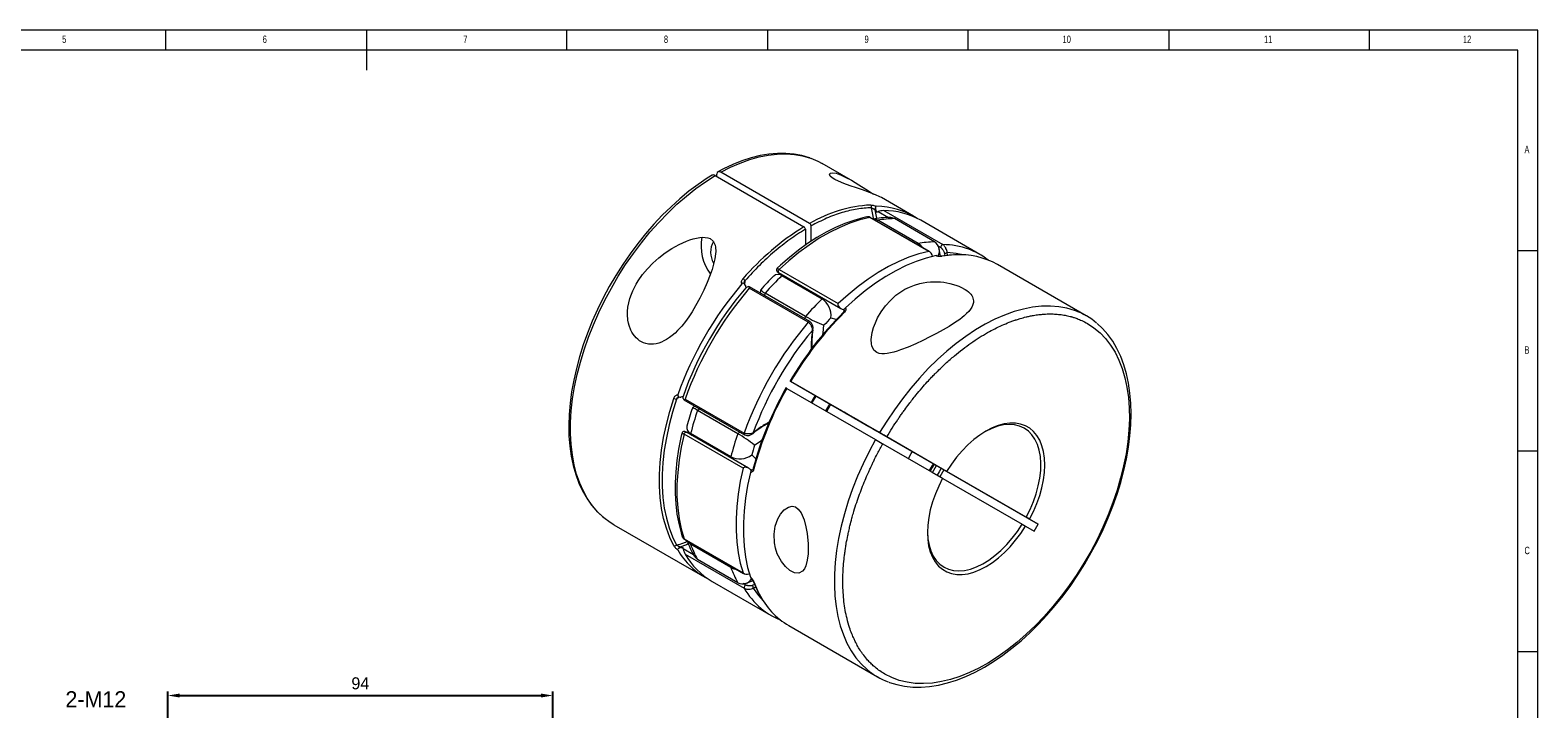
# Model space of a CAD drawing. Header units: millimetres. Extents: x 5 to 589, y 5 to 415.
# Tile 4 of 4: x 213 to 589, y 246 to 415. Entities that reach past the tile are written whole.
import ezdxf

# ---------------------------------------------------------------- set-up
doc = ezdxf.new("R2010")
doc.units = ezdxf.units.MM
doc.header["$LTSCALE"] = 3
doc.header["$PDSIZE"] = -1
doc.styles.add('SLDTEXTSTYLE0', font='TXT', dxfattribs={"width": 0.75})
doc.dimstyles.new('ISO-25', dxfattribs={"dimtxt": 2.5, "dimasz": 2.5, "dimexe": 1.25, "dimexo": 0.625, "dimtad": 1, "dimtxsty": 'Standard', "dimcen": 2.5, "dimadec": 0, "dimazin": 0, "dimtfac": 1, "dimtmove": 0, "dimatfit": 3, "dimfxl": 0, "dimarcsym": 0})

# ---------------------------------------------------------------- blocks, each defined once
blk = doc.blocks.new('*D8')
at = {"color": 1, "lineweight": -2}
for p, q in [((247.5, 228.87), (247.5, 250.04)), ((250.5, 249.04), (340.5, 249.04)), ((343.5, 228.88), (343.5, 250.04))]:
    blk.add_line(p, q, dxfattribs=at)
at = {"color": 1}
for points in [[(250.5, 249.54), (250.5, 248.54), (247.5, 249.04)], [(340.5, 249.54), (340.5, 248.54), (343.5, 249.04)]]:
    blk.add_solid(points, dxfattribs=at)
at = {"layer": 'Defpoints', "color": 0}
for p in [(343.5, 249.04), (247.5, 227.87), (343.5, 227.88)]:
    blk.add_point(p, dxfattribs=at)
at = {"color": 0, "insert": (295.5, 252.06), "char_height": 3, "attachment_point": 5}
blk.add_mtext('94', dxfattribs=at)

msp = doc.modelspace()

# ---------------------------------------------------------------- linework, layer by layer
at = {"color": 7, "linetype": 'Continuous', "lineweight": 0}
for p, q in [((589, 415), (5, 415)), ((247, 410), (247, 415)), ((297, 415), (297, 405)), ((347, 410), (347, 415)), ((397, 415), (397, 410)), ((447, 410), (447, 415)), ((497, 415), (497, 410)), ((547, 410), (547, 415)), ((589, 5), (589, 415)), ((584, 410), (10, 410)), ((584, 60.25), (584, 410)), ((584, 360), (589, 360)), ((589, 310), (584, 310)), ((584, 260), (589, 260))]:
    msp.add_line(p, q, dxfattribs=at)
at = {"color": 7, "linetype": 'Continuous', "lineweight": 15}
for p, q in [((417.7134, 377.6473), (410.6542, 381.7225)), ((383.9493, 378.732), (406.0817, 365.9552)), ((384.3028, 378.9357), (384.3028, 378.5279)), ((407.4959, 366.7716), (385.3635, 379.5484)), ((433.3497, 368.6207), (425.3803, 373.2213)), ((421.7889, 368.4045), (421.7323, 368.4012)), ((437.1705, 359.8115), (422.4567, 368.3056)), ((437.3695, 359.7601), (422.5981, 368.2874)), ((423.7575, 370.2208), (424.0037, 370.0786)), ((424.5786, 369.7468), (427.1316, 368.273)), ((425.9536, 369.9947), (440.6674, 361.5006)), ((406.4352, 365.3428), (406.4352, 361.3469)), ((407.8495, 362.3052), (407.8495, 366.1592)), ((424.2632, 367.3262), (424.462, 367.5713)), ((434.5029, 361.7748), (424.462, 367.5713)), ((438.6472, 362.185), (428.6063, 367.9815)), ((449.8987, 359.0671), (435.1849, 367.5612)), ((434.3041, 361.5297), (434.5029, 361.7748)), ((439.5835, 361.0846), (440.1624, 360.7504)), ((441.0555, 359.4351), (441.1568, 358.7824)), ((441.8564, 358.8672), (441.7568, 359.5056)), ((399.7476, 354.5187), (415.2279, 345.5821)), ((399.8891, 355.2776), (414.6029, 346.7835)), ((400.5707, 353.7792), (410.6117, 347.9827)), ((400.5707, 353.7792), (401.1208, 353.7259)), ((476.4152, 343.7595), (454.2827, 356.5363)), ((392.0554, 350.9715), (391.5814, 350.7667)), ((407.1342, 342.1423), (392.4204, 350.6364)), ((407.5454, 342.305), (392.4628, 351.012)), ((396.3019, 348.7957), (396.4264, 349.4044)), ((406.4673, 343.6079), (396.4264, 349.4044)), ((410.6117, 347.9827), (411.1617, 347.9294)), ((406.3428, 342.9992), (406.4673, 343.6079)), ((415.3966, 345.5006), (416.0086, 345.2591)), ((415.9527, 345.1637), (416.1525, 345.0483)), ((416.0751, 345.1381), (416.0837, 345.1208)), ((402.6861, 327.439), (402.6233, 327.4753)), ((402.6861, 327.439), (418.0934, 318.5417)), ((424.9221, 314.6026), (402.7897, 327.3793)), ((374.8363, 323.5355), (374.8157, 323.5495)), ((374.8363, 323.5355), (374.8557, 323.5243)), ((401.7897, 325.6473), (423.9221, 312.8705)), ((376.1631, 322.7695), (391.2412, 314.0652)), ((376.4627, 322.9968), (391.1765, 314.5027)), ((378.8379, 321.2254), (378.2656, 320.7277)), ((379.5328, 320.1437), (379.9977, 320.5559)), ((389.5737, 314.3472), (379.5328, 320.1437)), ((418.0934, 318.5417), (418.9388, 318.0536)), ((418.9388, 318.0536), (441.4955, 305.0319)), ((390.8913, 305.7139), (376.1775, 314.208)), ((392.2442, 305.7734), (376.764, 314.71)), ((387.857, 308.5705), (377.8161, 314.367)), ((378.1372, 313.9172), (377.8161, 314.367)), ((389.5737, 314.3472), (390.0386, 314.7594)), ((441.64, 304.9486), (426.7329, 313.5571)), ((388.1781, 308.1207), (387.857, 308.5705)), ((425.7329, 311.825), (440.64, 303.2165)), ((393.1688, 305.2396), (392.9691, 305.355)), ((393.0728, 305.263), (393.0529, 305.2618)), ((437.9138, 304.7865), (460.4705, 291.7648)), ((438.0809, 304.6944), (439.0725, 306.4268)), ((438.9138, 306.5186), (438.7692, 306.602)), ((438.7692, 306.602), (440.9313, 305.3534)), ((461.4705, 293.4969), (438.9138, 306.5186)), ((440.9313, 305.3534), (439.9332, 303.6247)), ((440.9313, 305.3534), (464.4779, 291.7602)), ((441.4955, 305.0319), (441.64, 304.9486)), ((462.3159, 293.0088), (461.4705, 293.4969)), ((358.6585, 291.6534), (381.3539, 278.5516)), ((460.4705, 291.7648), (461.3159, 291.2767)), ((461.3159, 291.2767), (463.4779, 290.0282)), ((464.4779, 291.7602), (462.3159, 293.0088)), ((463.4779, 290.0282), (464.4779, 291.7602)), ((375.415, 285.9204), (375.1687, 286.0626)), ((375.7325, 288.7272), (375.7582, 288.676)), ((376.1775, 288.1478), (390.8913, 279.6537)), ((376.264, 288.0343), (391.0354, 279.507)), ((377.8161, 286.7783), (377.929, 287.0731)), ((387.857, 280.9818), (377.8161, 286.7783)), ((378.5404, 284.1161), (375.9898, 285.5886)), ((376.4627, 284.2739), (391.1765, 275.7798)), ((389.5737, 277.1871), (379.5328, 282.9836)), ((387.857, 280.9818), (387.9699, 281.2766)), ((383.1891, 277.4921), (397.9029, 268.9981)), ((391.5736, 276.5922), (390.9633, 276.9445)), ((393.7648, 276.7107), (393.1592, 276.4764)), ((402.287, 266.4672), (424.4194, 253.6904))]:
    msp.add_line(p, q, dxfattribs=at)
at = {"color": 7, "linetype": 'Continuous', "lineweight": 15, "flags": 128}
for points in [[(407.579, 383.1315), (407.4481, 383.1845), (405.5747, 383.7282), (403.6215, 384.0901), (401.5946, 384.2687), (399.5009, 384.2626), (397.3479, 384.071), (395.1443, 383.6939), (392.8991, 383.1324), (390.6219, 382.3884), (388.3222, 381.4653), (386.0095, 380.3671), (384.612, 379.6802)], [(385.3635, 379.5484), (387.7768, 380.7962), (390.1766, 381.8536), (392.5525, 382.7158), (394.8944, 383.3792), (397.192, 383.841), (399.4355, 384.099), (401.6152, 384.1523), (403.7216, 384.0006), (405.7457, 383.6445), (407.6786, 383.0856), (407.7474, 383.0613)], [(385.3635, 379.5484), (385.0124, 379.682), (384.701, 379.6625), (384.4642, 379.492), (384.3287, 379.1898), (384.3028, 378.9357)], [(407.7474, 383.0613), (409.5121, 382.3263), (410.6542, 381.7225)], [(383.1984, 378.8057), (381.979, 378.0513), (379.6783, 376.4999), (377.3987, 374.7947), (375.1485, 372.9427), (372.9364, 370.9514), (370.7703, 368.8286), (368.6584, 366.5827), (366.6085, 364.2223), (364.6283, 361.7567), (362.7251, 359.1952), (360.9061, 356.5477), (359.1782, 353.8244), (357.5477, 351.0355), (356.021, 348.1918), (354.6039, 345.304), (353.3019, 342.383), (352.1199, 339.4401), (351.0625, 336.4862), (350.1341, 333.5324), (349.3383, 330.5899), (348.6785, 327.6698), (348.1574, 324.7829), (347.7775, 321.9402), (347.5408, 319.1523), (347.4488, 316.4297), (347.5024, 313.7828), (347.7022, 311.2218), (348.0484, 308.757), (348.5401, 306.3986), (349.1762, 304.1564), (349.9545, 302.0402), (350.8719, 300.0596), (351.9241, 298.2237), (353.1059, 296.5406), (354.4111, 295.0177), (355.833, 293.6607), (356.0672, 293.4792)], [(356.1996, 293.371), (356.1439, 293.4177), (354.6804, 294.7935), (353.3464, 296.3502), (352.1476, 298.0812), (351.0893, 299.9789), (350.1759, 302.0352), (349.4115, 304.2412), (348.7993, 306.5874), (348.342, 309.0635), (348.0416, 311.659), (347.8993, 314.3626), (347.9158, 317.1626), (348.0909, 320.0469), (348.424, 323.0032), (348.9137, 326.0185), (349.5577, 329.0799), (350.3533, 332.1742), (351.297, 335.288), (352.3849, 338.4078), (353.6122, 341.5202), (354.9735, 344.6118), (356.4631, 347.6691), (358.0744, 350.6789), (359.8006, 353.6284), (361.6341, 356.5046), (363.5671, 359.2953), (365.5911, 361.9883), (367.6975, 364.5721), (369.8772, 367.0354), (372.1207, 369.3676), (374.4183, 371.5586), (376.7602, 373.5991), (379.1361, 375.4801), (381.536, 377.1935), (383.9493, 378.732)], [(423.8665, 373.9424), (422.3997, 374.5232), (420.649, 375.1511), (419.1959, 375.6429), (417.6275, 376.1709), (415.9794, 376.754), (414.6497, 377.2897), (413.7673, 377.7196), (413.0883, 378.1445), (412.6243, 378.5752), (412.457, 379.051), (412.6616, 379.3014), (413.0871, 379.4043), (414.0686, 379.2901), (415.3813, 378.8408), (416.5521, 378.2853), (417.8983, 377.5397), (418.8141, 376.9896), (419.7913, 376.3806), (421.4688, 375.3151), (422.8718, 374.4399), (423.4113, 374.1227)], [(425.3788, 373.2187), (424.9921, 373.4282), (423.8665, 373.9424)], [(421.7312, 368.3971), (420.7732, 368.1851), (418.5121, 367.5502), (416.2248, 366.7344), (413.9188, 365.7411), (411.6036, 364.5744), (409.2884, 363.2395), (406.9825, 361.7423), (404.6946, 360.0891), (402.4334, 358.2867), (400.2073, 356.3423), (399.4022, 355.5909)], [(422.4567, 368.3056), (420.0058, 367.6962), (417.5126, 366.8644), (414.9889, 365.8141), (412.4469, 364.5504), (409.8988, 363.0794), (407.3568, 361.4081), (404.8331, 359.5446), (402.3399, 357.4979), (399.8891, 355.2776)], [(422.4567, 368.3056), (422.5469, 368.3068), (422.5981, 368.2874)], [(423.4054, 368.0728), (423.2736, 369.0576), (422.9095, 370.715)], [(423.7575, 370.2208), (424.0595, 368.5505), (424.1158, 368.0638)], [(424.1009, 371.0543), (424.0168, 371.0333), (423.9468, 370.9654), (423.9034, 370.8673), (423.8737, 370.6955)], [(424.462, 367.5713), (423.7091, 367.8669), (423.3478, 367.8547)], [(428.6063, 367.9815), (427.7398, 368.2658), (427.3605, 368.2447)], [(364.7502, 352.4696), (365.8347, 354.0244), (367.0549, 355.4953), (368.4133, 356.8947), (369.8801, 358.1975), (371.4663, 359.4146), (373.1443, 360.5207), (374.9318, 361.5154), (376.8085, 362.3613), (377.6187, 362.6599), (378.443, 362.9176), (379.2883, 363.1271), (380.1455, 363.2716), (380.8195, 363.3248), (381.4892, 363.3082), (382.1187, 363.2051), (382.7067, 362.9921), (383.4792, 362.3748), (383.9674, 361.3483), (384.0621, 360.8424), (384.0978, 359.7682), (384.056, 359.2097), (383.861, 357.9508), (383.5572, 356.6587), (383.1652, 355.3257), (382.7032, 353.9712), (381.9671, 352.0751), (381.1238, 350.1494), (380.1599, 348.1755), (379.081, 346.1961), (378.1852, 344.7137), (377.3843, 343.5031), (376.527, 342.3217), (375.5946, 341.1671), (374.5938, 340.075), (373.9405, 339.4431), (373.2604, 338.8525), (372.5446, 338.3051), (371.8016, 337.817), (371.1843, 337.4741), (370.5522, 337.1826), (369.8984, 336.9454), (369.2341, 336.7732), (368.5901, 336.6748), (367.2878, 336.6965), (366.64, 336.8281), (366.1154, 337.0012), (365.1084, 337.5292), (364.6356, 337.8848), (364.2354, 338.2541), (363.5155, 339.1297), (363.2023, 339.6313), (362.9276, 340.1644), (362.4899, 341.3285), (362.3303, 341.9521), (362.2052, 342.6421), (362.0967, 344.0794), (362.1129, 344.8179), (362.2161, 345.8892), (362.4096, 346.9637), (362.6927, 348.0476), (363.0573, 349.118), (363.412, 349.9796), (363.8136, 350.8252), (364.2614, 351.6573), (364.7502, 352.4696)], [(440.1238, 358.6179), (439.7963, 360.3678), (439.6881, 360.7707)], [(437.1705, 359.8115), (434.7196, 359.2021), (432.2264, 358.3703), (429.7027, 357.32), (427.1607, 356.0563), (424.6126, 354.5853), (422.0706, 352.914), (419.5469, 351.0505), (417.0537, 349.0038), (414.6029, 346.7835)], [(439.0244, 358.756), (436.5697, 358.147), (434.0724, 357.3149), (431.5444, 356.2635), (428.9981, 354.9981), (426.4456, 353.5245), (423.8992, 351.8501), (421.3713, 349.9827), (418.8739, 347.9315), (416.4193, 345.7063)], [(438.1167, 358.6167), (438.0114, 358.95), (437.7499, 359.3942), (437.5549, 359.6163), (437.3695, 359.7601), (437.2746, 359.8028), (437.1843, 359.8137), (437.1705, 359.8115)], [(439.0244, 358.756), (439.1043, 358.763), (439.1483, 358.7434), (439.1499, 358.7148)], [(443.4549, 358.9667), (442.3085, 358.9083), (440.2623, 358.6358)], [(443.6314, 358.9462), (442.8235, 358.8947), (440.4642, 358.5959)], [(445.7486, 358.9488), (444.0385, 359.2908), (441.7568, 359.5056)], [(399.3973, 355.5915), (399.3135, 355.4903), (399.2549, 355.3639), (399.2327, 355.2198), (399.2532, 355.0683), (399.42, 354.78), (399.7206, 354.5381)], [(399.8891, 355.2776), (399.7988, 355.1747), (399.7247, 355.0537), (399.6725, 354.9245), (399.6465, 354.7975), (399.6489, 354.683), (399.6794, 354.5901), (399.7206, 354.538)], [(400.789, 353.9175), (400.4013, 353.9972), (399.6883, 354.0663)], [(399.7206, 354.538), (399.7355, 354.5264), (399.7476, 354.5187)], [(391.1367, 351.7769), (391.1393, 351.7753), (391.1306, 351.8217), (391.1376, 351.9089)], [(392.4204, 350.6364), (392.475, 350.709), (392.5113, 350.775), (392.5369, 350.8652), (392.5151, 350.9659), (392.3754, 351.0367), (392.1686, 351.0127), (392.0554, 350.9715)], [(395.2824, 350.2098), (395.2037, 349.8194), (395.1513, 349.4599)], [(443.6211, 341.9703), (442.2303, 341.0925), (440.7395, 340.22), (439.1447, 339.3429), (437.4806, 338.4763), (435.7341, 337.6137), (433.9348, 336.7757), (432.0629, 335.9676), (430.1382, 335.2278), (429.3179, 334.9514), (428.489, 334.704), (427.6437, 334.4944), (426.7906, 334.3411), (426.1215, 334.2768), (425.4574, 334.281), (424.8327, 334.3737), (424.2472, 334.5811), (423.4713, 335.2059), (422.9716, 336.2578), (422.8725, 336.7734), (422.8338, 337.8541), (422.8784, 338.4066), (423.0918, 339.6248), (423.4334, 340.8332), (423.8858, 342.0329), (424.4318, 343.2015), (425.325, 344.7503), (426.3763, 346.2162), (427.6061, 347.6025), (429.0082, 348.8674), (430.1861, 349.7261), (431.2454, 350.3656), (432.382, 350.9297), (433.6169, 351.4155), (434.9364, 351.8032), (435.792, 351.9878), (436.6764, 352.1268), (437.5985, 352.2181), (438.5448, 352.2568), (439.3212, 352.2479), (440.106, 352.202), (440.9056, 352.1168), (441.7043, 351.9922), (442.4636, 351.8355), (443.9485, 351.4104), (444.6577, 351.1429), (445.2153, 350.8967), (446.236, 350.3386), (446.6877, 350.0296), (447.0526, 349.7382), (447.6564, 349.1194), (447.8895, 348.7947), (448.0718, 348.466), (448.2888, 347.7898), (448.3225, 347.4444), (448.304, 347.072), (448.1028, 346.3191), (447.924, 345.9401), (447.5825, 345.3954), (447.1492, 344.8512), (446.6249, 344.3006), (446.0242, 343.752), (445.4819, 343.3049), (444.8993, 342.8597), (444.2767, 342.414), (443.6211, 341.9703)], [(414.6029, 346.7835), (414.5492, 346.7088), (414.5231, 346.6203), (414.528, 346.4625), (414.6189, 346.2092), (414.8924, 345.8425), (415.2279, 345.5821), (415.3966, 345.5006)], [(473.6322, 345.0539), (473.5371, 345.0881), (471.6091, 345.6575), (469.5896, 346.0242), (467.4872, 346.1865), (465.3112, 346.1439), (463.0707, 345.8964), (460.7757, 345.4452), (458.4358, 344.7921), (456.0614, 343.9401), (453.6626, 342.8928), (451.2497, 341.6547), (448.8333, 340.2312), (446.4237, 338.6284), (444.0313, 336.8532), (441.6665, 334.9134), (439.3396, 332.8172), (437.0604, 330.5738), (434.839, 328.1928), (432.6849, 325.6845), (430.6073, 323.0598), (428.6153, 320.33), (426.7175, 317.5068), (424.9221, 314.6026)], [(407.1342, 342.1423), (407.2291, 342.2348), (407.3294, 342.298), (407.427, 342.3269), (407.5139, 342.3191), (407.5467, 342.3042)], [(412.8149, 343.2432), (414.0402, 342.8974), (414.1526, 342.8532)], [(416.1055, 344.5339), (416.0388, 344.5677), (415.9791, 344.5879), (415.9288, 344.5938), (415.8898, 344.5852), (415.8722, 344.573)], [(416.0772, 345.1335), (416.1171, 345.1133), (416.1419, 345.0823), (416.1399, 344.9673), (416.0525, 344.7888), (415.879, 344.5788)], [(416.1407, 345.0558), (416.1424, 345.0547), (416.1525, 345.0483)], [(410.8154, 339.0896), (410.8441, 339.5235), (411.0656, 341.3966)], [(476.7279, 341.8469), (478.3581, 340.7753), (479.8682, 339.5132), (481.2514, 338.0662), (482.5017, 336.4407), (483.6135, 334.644), (484.5817, 332.6842), (485.4021, 330.57), (486.0709, 328.3108), (486.5853, 325.9168), (486.9428, 323.3985), (487.142, 320.7674), (487.1819, 318.035), (487.0623, 315.2137), (486.7838, 312.316), (486.3476, 309.3549), (485.7556, 306.3435), (485.0106, 303.2954), (484.1158, 300.2241), (483.0752, 297.1434), (481.8936, 294.0671), (480.576, 291.0088), (479.1286, 287.9822), (477.5576, 285.0009), (475.8701, 282.0781), (474.0737, 279.227), (472.1764, 276.4602), (470.1866, 273.7901), (468.1133, 271.2286), (465.9657, 268.7873), (463.7534, 266.4768), (461.4862, 264.3077), (459.1744, 262.2896), (456.8282, 260.4314), (454.4581, 258.7416), (452.0746, 257.2275), (449.6885, 255.8961), (447.3104, 254.7533), (444.951, 253.8041), (442.6206, 253.0527), (440.3299, 252.5027), (438.0889, 252.1563), (435.9077, 252.0152), (433.796, 252.08), (431.7634, 252.3503), (429.8187, 252.8251), (427.9708, 253.5021), (426.2279, 254.3784)], [(427.2399, 252.3731), (427.3582, 252.3231), (429.2194, 251.753), (431.1613, 251.3644), (433.1778, 251.1588), (435.2622, 251.1378), (437.407, 251.3022), (439.6038, 251.6521), (441.8435, 252.1868), (444.1166, 252.9042), (446.4136, 253.8013), (448.725, 254.8742), (451.0413, 256.1181), (453.3534, 257.5276), (455.6521, 259.0967), (457.9289, 260.8187), (460.1752, 262.6867), (462.3826, 264.6931), (464.543, 266.8302), (466.6483, 269.0894), (468.6908, 271.462), (470.6627, 273.9388), (472.5568, 276.5104), (474.3659, 279.1669), (476.0833, 281.8981), (477.7024, 284.6937), (479.2171, 287.5429), (480.6216, 290.435), (481.9104, 293.359), (483.0786, 296.3037), (484.1217, 299.2582), (485.0354, 302.2112), (485.8161, 305.1517), (486.4606, 308.0686), (486.9659, 310.9511), (487.3298, 313.7882), (487.5504, 316.5694), (487.6262, 319.284), (487.5561, 321.9217), (487.3399, 324.4724), (486.9774, 326.9258), (486.4693, 329.2717), (485.8172, 331.5003), (485.0231, 333.6017), (484.0904, 335.5665), (483.0234, 337.3857), (481.8274, 339.0511), (480.5087, 340.5557), (479.1744, 341.8004)], [(402.6103, 327.4828), (402.6074, 327.4845), (402.6403, 327.4656), (402.7182, 327.4206), (402.7897, 327.3793)], [(374.7192, 323.4712), (374.7915, 323.5211), (374.8359, 323.5366)], [(401.7897, 325.6473), (401.6867, 325.7067), (401.6236, 325.7431), (401.6099, 325.751)], [(408.8442, 323.8829), (408.3364, 323.0208), (407.8447, 322.1518)], [(408.087, 322.0119), (408.1831, 322.1935), (409.093, 323.7393)], [(373.6445, 286.3933), (372.6272, 288.4842), (371.772, 290.7433), (371.0829, 293.1597), (370.5632, 295.7219), (370.2154, 298.4179), (370.0411, 301.2349), (370.0411, 304.1594), (370.2154, 307.1776), (370.5632, 310.2752), (371.0829, 313.4375), (371.772, 316.6495), (372.6272, 319.8959), (373.6445, 323.1613)], [(374.3167, 322.9645), (373.3092, 319.7304), (372.4622, 316.5152), (371.7798, 313.3341), (371.2651, 310.2022), (370.9206, 307.1344), (370.748, 304.1452), (370.748, 301.2488), (370.9206, 298.4589), (371.2651, 295.7889), (371.7798, 293.2512), (372.4622, 290.8581), (373.3092, 288.6208), (374.3167, 286.5499)], [(375.9898, 323.1452), (376.0459, 322.9206), (376.1784, 322.7617), (376.2752, 322.7566), (376.3662, 322.8214), (376.4124, 322.8863), (376.4561, 322.9788), (376.4627, 322.9968)], [(411.5428, 320.0169), (412.0322, 320.8866), (412.542, 321.7475)], [(411.743, 319.9014), (412.6127, 321.4176), (412.7422, 321.6319)], [(416.1352, 319.6739), (415.6315, 319.9648), (415.3101, 320.1505), (415.1835, 320.2236), (415.2565, 320.1816), (415.5264, 320.0259), (415.9826, 319.7625), (416.6078, 319.4017), (417.3778, 318.9571), (418.2632, 318.446), (419.2298, 317.888), (420.2405, 317.3044), (421.2565, 316.7178), (422.2388, 316.1507), (423.1495, 315.6249), (423.9537, 315.1605), (424.6205, 314.7755), (425.1242, 314.4846), (425.4456, 314.2989), (425.5722, 314.2258), (425.4992, 314.2678), (425.2293, 314.4235), (424.7731, 314.6869), (424.1479, 315.0477), (423.3778, 315.4923), (422.4925, 316.0034), (421.5259, 316.5614), (420.5152, 317.145), (419.4992, 317.7316), (418.5169, 318.2987), (417.6062, 318.8245), (416.802, 319.2889), (416.1352, 319.6739)], [(462.3159, 293.0088), (463.2872, 294.9438), (464.1285, 296.9136), (464.8305, 298.8967), (465.3854, 300.8712), (465.7871, 302.8153), (466.0312, 304.7076), (466.115, 306.5272), (466.0376, 308.2542), (465.7998, 309.8694), (465.4043, 311.3552), (464.8554, 312.6951), (464.1591, 313.8744), (463.3232, 314.88), (462.3568, 315.701), (461.2706, 316.3283), (460.0765, 316.7549), (458.7877, 316.9762), (457.4184, 316.9898), (455.9836, 316.7954), (454.4993, 316.3952), (452.9816, 315.7937), (451.4474, 314.9974), (449.9136, 314.0151), (448.3969, 312.8577), (446.9142, 311.5379), (445.4818, 310.0702), (444.1154, 308.4708), (442.8301, 306.7573), (441.64, 304.9486)], [(461.4705, 293.4969), (462.4372, 295.4325), (463.269, 297.4031), (463.9559, 299.3854), (464.4898, 301.3561), (464.8646, 303.2919), (465.0757, 305.17), (465.1207, 306.9683), (464.999, 308.6656), (464.7121, 310.2418), (464.2634, 311.6785), (463.6581, 312.9585), (462.9034, 314.067), (462.0082, 314.9907), (460.983, 315.7189), (459.8399, 316.2429), (458.5924, 316.5565), (457.2552, 316.656), (455.8441, 316.5404), (454.3757, 316.2109), (452.8673, 315.6714), (451.3366, 314.9283), (451.226, 314.8671)], [(375.6626, 314.4728), (375.4141, 313.3982), (374.8433, 310.4985), (374.4129, 307.6388), (374.1251, 304.8301), (373.9814, 302.0831), (373.983, 299.408), (374.1308, 296.8153), (374.4249, 294.3151), (374.8649, 291.9176), (375.4499, 289.6329), (375.7353, 288.7303)], [(376.1775, 314.208), (375.48, 310.9752), (374.954, 307.7925), (374.6019, 304.6749), (374.4254, 301.6376), (374.4254, 298.6952), (374.6019, 295.8616), (374.954, 293.1506), (375.48, 290.5752), (376.1775, 288.1478)], [(376.7337, 314.7237), (376.3752, 314.8626), (376.0415, 314.8634), (375.8998, 314.8055), (375.7859, 314.7143), (375.7056, 314.6002), (375.6597, 314.4768)], [(376.1775, 314.208), (376.2216, 314.3376), (376.2892, 314.4623), (376.375, 314.5721), (376.472, 314.6581), (376.5724, 314.7133), (376.6681, 314.7334), (376.7338, 314.7236)], [(376.7338, 314.7236), (376.7513, 314.7166), (376.764, 314.71)], [(377.1227, 314.9924), (377.5368, 314.4118), (377.8092, 314.1066)], [(391.1765, 314.5027), (391.1438, 314.3742), (391.1392, 314.2557), (391.163, 314.1568), (391.2132, 314.0854), (391.2424, 314.0644)], [(393.7877, 311.4706), (395.2991, 312.5988), (395.6088, 312.8066)], [(423.9221, 312.8705), (422.3046, 309.8634), (420.8086, 306.8083), (419.4404, 303.7182), (418.2061, 300.6066), (417.1109, 297.4868), (416.1595, 294.3723), (415.3561, 291.2767), (414.7042, 288.2133), (414.2065, 285.1952), (413.8653, 282.2356), (413.6819, 279.3472), (413.6572, 276.5425), (413.7912, 273.8337), (414.0835, 271.2323), (414.5327, 268.7497), (415.1369, 266.3966), (415.8935, 264.1831), (416.7992, 262.1188), (417.8502, 260.2126), (419.0418, 258.4728), (420.3689, 256.9068), (421.8127, 255.5326)], [(423.9221, 312.8705), (424.3154, 312.6434), (424.7489, 312.3932), (425.1738, 312.1478), (425.5422, 311.9351), (425.7329, 311.825)], [(426.7329, 313.5571), (426.4248, 313.735), (426.0317, 313.9619), (425.5982, 314.2122), (425.173, 314.4577), (424.9221, 314.6026)], [(394.0955, 308.0483), (393.9752, 308.1438), (393.0631, 309.0322)], [(432.0925, 308.1525), (432.8226, 309.3994), (433.0916, 309.8834)], [(390.8913, 305.7139), (390.1938, 302.4811), (389.6678, 299.2984), (389.3157, 296.1808), (389.1392, 293.1435), (389.1392, 290.2011), (389.3157, 287.3675), (389.6678, 284.6565), (390.1938, 282.0811), (390.8913, 279.6537)], [(392.3992, 305.668), (392.2443, 305.7734), (392.0281, 305.8761), (391.7936, 305.9479), (391.547, 305.985), (391.2918, 305.9777), (391.1335, 305.9398), (390.9919, 305.8639), (390.9238, 305.7897), (390.8913, 305.7139)], [(392.7325, 304.6797), (392.0327, 301.4411), (391.5048, 298.2525), (391.1515, 295.1294), (390.9744, 292.0867), (390.9744, 289.1392), (391.1515, 286.301), (391.5048, 283.5857), (392.0327, 281.0066), (392.7325, 278.5761)], [(392.8885, 305.1959), (392.9388, 305.3167), (392.9691, 305.355), (392.9691, 305.355)], [(393.4389, 305.7113), (393.3438, 305.4562), (393.2328, 305.2911), (393.134, 305.2318), (393.0949, 305.2378), (393.0575, 305.2622)], [(393.1688, 305.2396), (393.1583, 305.2452), (393.1532, 305.2476)], [(393.4405, 305.7201), (393.4387, 305.6987), (393.4508, 305.6607), (393.4811, 305.6201), (393.5284, 305.5785), (393.591, 305.5376)], [(438.3242, 306.8627), (438.0552, 306.3787), (437.3246, 305.1311)], [(438.5243, 306.7471), (438.0322, 305.8723), (437.5248, 305.0155)], [(440.2682, 305.7363), (439.7758, 304.8652), (439.2702, 304.0075)], [(440.64, 303.2165), (439.6687, 301.2815), (438.8274, 299.3116), (438.1254, 297.3285), (437.5705, 295.3541), (437.1688, 293.41), (436.9247, 291.5177), (436.8409, 289.6981), (436.9183, 287.9711), (437.1561, 286.3559), (437.5516, 284.8701), (438.1005, 283.5302), (438.7968, 282.3509), (439.6327, 281.3452), (440.5991, 280.5242), (441.6853, 279.897), (442.8794, 279.4703), (444.1682, 279.249), (445.5375, 279.2355), (446.9723, 279.4299), (448.4566, 279.8301), (449.9743, 280.4316), (451.5085, 281.2279), (453.0423, 282.2102), (454.559, 283.3676), (456.0417, 284.6874), (457.4741, 286.1551), (458.8405, 287.7545), (460.1258, 289.468), (461.3159, 291.2767)], [(358.6585, 291.6534), (357.7305, 292.2288), (356.1996, 293.371)], [(398.6094, 289.3184), (398.9152, 291.3042), (399.5629, 293.1147), (400.2521, 294.3113), (401.124, 295.3232), (402.1833, 296.0415), (403.1762, 296.2505), (403.9481, 296.0647), (404.6726, 295.5391), (405.3676, 294.5978), (406.1193, 292.8304), (406.5647, 291.1429), (406.8604, 289.4456), (407.1042, 286.8513), (407.0947, 284.4199), (406.9115, 282.7922), (406.5401, 281.3828), (406.1976, 280.6657), (405.7526, 280.0985), (404.7847, 279.5953), (403.7427, 279.6724), (402.5604, 280.2584), (401.4724, 281.1979), (400.4782, 282.4406), (399.4285, 284.4127), (398.9664, 285.7916), (398.6917, 287.1625), (398.6094, 289.3184)], [(436.843, 289.9522), (436.8453, 289.8285), (436.9669, 288.1312), (437.2538, 286.5549), (437.7026, 285.1183), (438.3079, 283.8382), (439.0626, 282.7298), (439.9578, 281.806), (440.983, 281.0779), (442.126, 280.5539), (443.3735, 280.2403), (444.7107, 280.1407), (446.1218, 280.2564), (447.5903, 280.5859), (449.0987, 281.1254), (450.6293, 281.8685), (452.1641, 282.8065), (453.685, 283.9282), (455.174, 285.2206), (456.6136, 286.6683), (457.9869, 288.2543), (459.2776, 289.9598), (460.4705, 291.7648)], [(374.6185, 285.3484), (374.5948, 285.4317), (374.6185, 285.5264), (374.6818, 285.613), (374.8157, 285.7246)], [(377.24, 286.8414), (376.7661, 286.636), (375.1687, 286.0626)], [(376.1775, 288.1478), (376.2216, 288.069), (376.264, 288.0343)], [(377.8161, 286.7783), (377.1836, 287.2824), (377.0134, 287.6017)], [(379.5328, 282.9836), (378.8532, 283.5918), (378.6817, 283.931)], [(392.7325, 278.5761), (392.7663, 278.5033), (392.8053, 278.475), (392.8308, 278.4879)], [(391.3344, 276.9992), (391.8908, 277.1513), (393.4296, 277.708)], [(393.4489, 275.8339), (394.7755, 273.9648), (395.9301, 272.6511)], [(393.4555, 277.564), (393.8779, 276.488), (394.7807, 274.5541), (394.7828, 274.5504)], [(393.591, 277.4092), (394.5117, 275.2162), (394.9051, 274.4249)]]:
    msp.add_lwpolyline(points, dxfattribs=at)
at = {"color": 7, "linetype": 'Continuous', "lineweight": 15}
for centre, radius, start, end in [((383.5339, 378.1926), 0.6808, 52.397636, 119.315636), ((424.5127, 337.9786), 33.4456, 93.091414, 120.583277), ((422.1215, 367.5209), 0.9027, 57.871902, 96.50829), ((422.3778, 370.9143), 0.5678, 339.448263, 54.320342), ((427.8642, 341.8416), 26.4475, 90.79206, 100.132701), ((424.4102, 370.3126), 0.6591, 144.485716, 188.011093), ((424.9423, 370.5987), 1.073, 174.822172, 208.98872), ((394.2221, 352.7959), 34.4332, 29.27001, 30.127245), ((424.156, 352.5255), 18.5289, 56.987109, 90.170526), ((388.6187, 468.6292), 105.2181, 289.799408, 289.984493), ((426.276, 364.269), 5.7348, 93.223164, 107.217052), ((425.959, 351.2889), 18.7058, 60.448109, 90.0164), ((440.7476, 309.8562), 65.9456, 121.713628, 139.144798), ((405.6782, 365.314), 0.7576, 2.176302, 57.81752), ((407.0923, 366.1304), 0.7577, 2.178257, 57.815566), ((429.0319, 342.5384), 25.4467, 90.958362, 100.345858), ((392.7851, 361.3652), 12.3701, 170.655141, 215.768358), ((388.3061, 359.6379), 5.5033, 151.069762, 210.187992), ((439.0729, 336.7419), 25.4467, 90.958362, 100.345858), ((432.1052, 357.7745), 4.6638, 38.917492, 59.062937), ((436.9848, 359.8681), 2.8515, 334.022127, 54.339265), ((440.8212, 360.852), 0.6666, 103.338031, 188.763089), ((440.558, 342.0602), 19.4407, 70.205253, 89.677447), ((439.8325, 360.3514), 1.7688, 247.386309, 282.851568), ((440.3108, 358.3484), 0.2912, 58.21942, 107.528703), ((441.3493, 360.0365), 0.6692, 243.961762, 307.509751), ((444.8763, 339.7048), 19.2815, 60.800897, 93.701829), ((441.1876, 343.9794), 17.4218, 51.646029, 70.016271), ((443.8935, 307.3737), 64.7994, 134.448131, 138.599631), ((454.3507, 298.6818), 76.9935, 134.306741, 138.792322), ((399.652, 352.6154), 1.4827, 51.709028, 138.159683), ((457.8231, 294.4496), 88.3066, 139.571482, 160.428518), ((457.2197, 294.7979), 86.2607, 139.546278, 160.453721), ((459.6635, 293.3872), 88.3125, 139.589717, 160.410283), ((390.9003, 351.4572), 0.3945, 56.484937, 138.943539), ((390.1082, 351.6909), 1.5091, 32.903395, 59.743746), ((390.8235, 351.1875), 0.6672, 10.00229, 63.792357), ((423.5761, 357.0559), 32.607, 190.161339, 191.120807), ((397.4875, 352.0871), 2.885, 220.666573, 248.42047), ((464.3916, 292.8853), 76.9935, 134.306741, 138.792322), ((407.6088, 343.7049), 5.2265, 354.932361, 54.932181), ((474.3773, 284.8931), 88.3125, 139.589717, 160.410283), ((475.2641, 284.7713), 84.2831, 134.803059, 149.642993), ((475.6694, 284.5535), 84.5312, 134.800344, 149.560505), ((422.4147, 370.8831), 31.5952, 239.685846, 248.948608), ((406.3194, 340.681), 2.0349, 347.657447, 52.906245), ((464.0865, 292.9206), 71.8411, 135.535152, 137.563911), ((416.4305, 344.9582), 0.5201, 136.979571, 156.729254), ((416.4096, 345.275), 0.3615, 173.956052, 202.262732), ((419.5269, 342.4198), 4.5231, 133.397673, 140.232949), ((467.6855, 328.6371), 17.4607, 49.482743, 70.087975), ((474.1777, 285.0083), 85.9894, 140.145186, 159.854814), ((431.9591, 336.4426), 24.0746, 171.227835, 182.47137), ((429.8124, 336.8253), 21.7754, 170.961777, 183.160972), ((408.1277, 340.2968), 0.1867, 281.888545, 344.271846), ((374.9917, 323.9027), 0.3946, 161.055465, 243.510953), ((375.1874, 324.1084), 0.6711, 236.375856, 289.825295), ((386.4793, 292.8087), 32.6031, 108.878536, 109.838105), ((304.0627, 315.0325), 72.3832, 6.435178, 6.843867), ((474.8231, 284.2281), 84.1727, 150.346836, 165.206716), ((475.3236, 283.9415), 84.5376, 150.439671, 165.199078), ((374.3934, 324.4723), 1.5097, 240.261226, 267.089598), ((439.6189, 300.0165), 64.7644, 161.358241, 165.520569), ((452.431, 295.3375), 77.0033, 161.207287, 165.692487), ((377.7436, 317.8893), 2.8781, 51.564375, 79.397611), ((378.4585, 315.818), 1.5868, 165.776478, 246.120893), ((407.1851, 297.5489), 21.7949, 116.967761, 129.216838), ((462.4719, 289.541), 77.0033, 161.207287, 165.692487), ((374.8758, 288.2913), 29.9155, 50.789043, 60.573136), ((392.0346, 315.9384), 2.0346, 247.087863, 312.348894), ((393.2714, 314.565), 0.1867, 315.724055, 18.104059), ((390.0772, 313.119), 5.0614, 243.982561, 306.152927), ((462.2882, 289.7878), 71.8502, 162.435594, 164.46418), ((421.514, 341.75), 46.3636, 231.099781, 231.913319), ((397.134, 303.6312), 4.5246, 159.768896, 166.601617), ((393.101, 304.9039), 0.3611, 97.649861, 126.048716), ((373.8783, 286.9107), 0.5678, 245.684206, 320.549656), ((375.4154, 285.4515), 0.659, 111.98586, 155.515647), ((375.4335, 284.8487), 1.0718, 90.991824, 125.197404), ((375.4931, 320.3112), 34.3908, 269.869779, 270.728047), ((376.6913, 288.8327), 0.9056, 203.453276, 242.099473), ((272.031, 267.2103), 105.5708, 10.025374, 10.209805), ((401.7221, 296.6532), 26.359, 199.835001, 209.207601), ((401.7876, 295.3367), 25.4534, 199.647876, 209.033707), ((390.6954, 294.5633), 18.5306, 209.820299, 243.017285), ((381.2957, 286.7546), 5.4325, 192.394376, 207.17058), ((392.7526, 293.7043), 18.8227, 210.067092, 239.463766), ((389.805, 284.2382), 3.7945, 239.112236, 263.407453), ((411.8285, 289.5402), 25.4534, 199.647876, 209.033707), ((390.7904, 279.5843), 2.6884, 243.090116, 329.177369), ((391.8131, 280.6826), 1.3815, 228.143214, 295.102169), ((391.6873, 277.0314), 1.8473, 17.923634, 51.834345), ((391.8151, 275.9709), 0.6666, 111.238009, 196.660769), ((408.1519, 285.7512), 19.6874, 210.430253, 229.366359), ((392.7854, 275.9214), 0.6692, 352.487068, 56.042415), ((393.7286, 277.6658), 0.2912, 192.495592, 241.786982), ((412.1497, 283.0189), 19.2674, 206.489734, 239.210243), ((406.6314, 284.119), 17.4588, 229.664788, 248.340316), ((433.1604, 268.8323), 17.4829, 229.528302, 249.667853)]:
    msp.add_arc(centre, radius, start, end, dxfattribs=at)
for points, knots in [([(422.9095, 370.715), (421.7203, 370.6374), (419.3421, 370.4823), (415.5822, 369.5573), (411.7431, 368.182), (409.1448, 366.8322), (407.8495, 366.1592)], [0, 0, 0, 0, 0.25001311, 0.500001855, 0.750719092, 1, 1, 1, 1]), ([(421.7316, 368.3948), (421.7927, 368.4074), (421.9536, 368.4406), (422.2075, 368.4194), (422.3746, 368.3431), (422.4567, 368.3056)], [0, 0, 0, 0, 0.23720928, 0.62516772, 1, 1, 1, 1]), ([(422.709, 371.3755), (422.802, 371.3736), (422.9881, 371.3697), (423.3376, 371.3108), (423.6606, 371.2247), (423.9213, 371.1335), (424.042, 371.0803), (424.1009, 371.0543)], [0, 0, 0, 0, 0.24962009, 0.49934094, 0.74893652, 0.87736596, 1, 1, 1, 1]), ([(422.9095, 370.715), (422.9708, 370.6801), (423.0903, 370.6119), (423.2786, 370.5017), (423.4374, 370.4083), (423.5543, 370.3394), (423.6479, 370.2846), (423.7157, 370.245), (423.7438, 370.2287), (423.7575, 370.2208)], [0, 0, 0, 0, 0.28529604, 0.55631192, 0.68836584, 0.79850676, 0.90553067, 0.95371535, 1, 1, 1, 1]), ([(406.4352, 365.3428), (405.136, 364.5179), (402.5377, 362.8683), (398.6951, 359.8065), (394.9393, 356.3925), (392.561, 353.8022), (391.3752, 352.5107)], [0, 0, 0, 0, 0.25001311, 0.50000186, 0.75071909, 1, 1, 1, 1]), ([(441.7568, 359.5056), (441.7435, 359.6767), (441.7169, 360.0215), (441.5307, 360.4992), (441.321, 360.8601), (441.1243, 361.1191), (440.9044, 361.3447), (440.7455, 361.4492), (440.6674, 361.5006)], [0, 0, 0, 0, 0.23850346, 0.4803307, 0.6125319, 0.73391755, 0.86924816, 1, 1, 1, 1]), ([(440.4642, 358.5959), (440.3669, 358.5836), (440.1724, 358.5591), (439.8087, 358.5704), (439.4747, 358.6192), (439.2069, 358.6868), (439.0843, 358.7333), (439.0244, 358.756)], [0, 0, 0, 0, 0.249620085, 0.499340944, 0.748936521, 0.877365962, 1, 1, 1, 1]), ([(440.1624, 360.7504), (440.2159, 360.7159), (440.3246, 360.6457), (440.4856, 360.4938), (440.6345, 360.3231), (440.8045, 360.0834), (440.9718, 359.7718), (441.0276, 359.5474), (441.0555, 359.4351)], [0, 0, 0, 0, 0.1245825, 0.25301383, 0.37526613, 0.50396913, 0.75182381, 1, 1, 1, 1]), ([(399.8891, 355.2776), (399.8156, 355.3206), (399.6662, 355.4079), (399.5145, 355.5023), (399.4289, 355.5611), (399.3835, 355.5948), (399.4007, 355.5878), (399.4026, 355.5871)], [0, 0, 0, 0, 0.24413602, 0.49681961, 0.72334984, 0.97005177, 1, 1, 1, 1]), ([(390.6028, 351.7163), (390.5723, 351.7587), (390.5099, 351.8456), (390.4584, 352.0576), (390.4859, 352.3455), (390.6264, 352.6879), (390.7877, 352.8921), (390.8686, 352.9945)], [0, 0, 0, 0, 0.12263123, 0.25111931, 0.50054541, 0.74950898, 1, 1, 1, 1]), ([(391.1389, 351.9075), (391.1636, 352.007), (391.2157, 352.2163), (391.3203, 352.4094), (391.3752, 352.5107)], [0, 0, 0, 0, 0.47529424, 1, 1, 1, 1]), ([(407.1342, 342.1423), (407.2118, 342.0904), (407.3696, 341.9848), (407.5815, 341.7539), (407.7666, 341.4876), (407.961, 341.1174), (408.129, 340.63), (408.1538, 340.285), (408.1661, 340.1141)], [0, 0, 0, 0, 0.13100075, 0.26658804, 0.38814172, 0.52051931, 0.76249473, 1, 1, 1, 1]), ([(416.4193, 345.7063), (416.4487, 345.666), (416.5091, 345.5836), (416.5536, 345.3871), (416.515, 345.1237), (416.3605, 344.8124), (416.1907, 344.627), (416.1055, 344.5339)], [0, 0, 0, 0, 0.12263123, 0.25111931, 0.50054541, 0.74950898, 1, 1, 1, 1]), ([(426.7329, 313.5571), (427.625, 315.0108), (428.6925, 316.7502), (430.0274, 318.6989), (430.5997, 319.5161), (431.3397, 320.5461), (432.4528, 322.0428), (433.8899, 323.8677), (435.4156, 325.6837), (436.7259, 327.159), (437.8043, 328.318), (438.6387, 329.1821), (439.245, 329.7928), (440.1176, 330.6552), (441.5413, 332.0069), (443.5205, 333.7442), (445.6356, 335.4427), (447.6866, 336.9502), (449.7544, 338.3285), (452.3492, 339.8835), (454.8585, 341.1563), (456.9583, 342.0344), (458.0021, 342.4233), (458.5222, 342.6051), (458.7817, 342.6929), (458.9113, 342.7359), (458.9761, 342.7573), (459.0085, 342.7679), (459.0246, 342.7732), (459.0327, 342.7758), (459.0368, 342.7771), (459.0388, 342.7778), (459.0398, 342.7781), (459.0403, 342.7783), (459.0406, 342.7784), (459.0407, 342.7784), (459.0408, 342.7784), (459.0408, 342.7785), (459.3555, 342.8812), (460.1576, 343.1308), (461.2414, 343.4216), (462.336, 343.6695), (463.4073, 343.8749), (464.4916, 344.0336), (465.7573, 344.1614), (467.0675, 344.2273), (468.5083, 344.2038), (469.8707, 344.0903), (471.1556, 343.8972), (472.0789, 343.6932), (472.6621, 343.5381), (472.9482, 343.4574), (473.2841, 343.3564), (473.6981, 343.2219), (474.3952, 342.9735), (475.4346, 342.5487), (476.265, 342.0981), (476.7279, 341.8469)], [0, 0, 0, 0, 0.06532266, 0.07815917, 0.09099569, 0.10383221, 0.12721239, 0.16338185, 0.19456184, 0.22075187, 0.24195153, 0.25816049, 0.2693785, 0.27699727, 0.30834004, 0.35037907, 0.38770363, 0.42502742, 0.46246078, 0.49999173, 0.56556069, 0.59837069, 0.61477934, 0.62298358, 0.62708565, 0.62913667, 0.63016218, 0.63067493, 0.63093131, 0.6310595, 0.63112359, 0.63115564, 0.63117166, 0.63117967, 0.63118368, 0.63118568, 0.63118668, 0.63118718, 0.63118743, 0.64863315, 0.67577439, 0.69194164, 0.71060414, 0.73695081, 0.75462169, 0.78476784, 0.81493757, 0.84235486, 0.86977204, 0.897189, 0.90313875, 0.90889194, 0.91651112, 0.92599625, 0.93734732, 0.96507481, 1, 1, 1, 1]), ([(373.6445, 323.1613), (373.6926, 323.2821), (373.7891, 323.5236), (374.0148, 323.8172), (374.2508, 323.9851), (374.4602, 324.0465), (374.5665, 324.0359), (374.6185, 324.0308)], [0, 0, 0, 0, 0.24962009, 0.49934094, 0.74893652, 0.87736596, 1, 1, 1, 1]), ([(374.3167, 322.9645), (374.377, 323.0626), (374.4919, 323.2498), (374.6472, 323.3996), (374.721, 323.4708)], [0, 0, 0, 0, 0.524283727, 1, 1, 1, 1]), ([(397.3939, 317.1904), (397.175, 317.078), (396.5877, 316.7764), (395.6848, 316.223), (394.5857, 315.4934), (393.8621, 314.9394), (393.4489, 314.6231)], [0, 0, 0, 0, 0.165960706, 0.445178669, 0.683185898, 1, 1, 1, 1]), ([(375.6664, 314.4744), (375.6647, 314.4756), (375.6502, 314.487), (375.7022, 314.4646), (375.7961, 314.4197), (375.9536, 314.3356), (376.1037, 314.25), (376.1775, 314.208)], [0, 0, 0, 0, 0.03089553, 0.27743072, 0.50379656, 0.75616763, 1, 1, 1, 1]), ([(393.4489, 314.6231), (393.294, 314.548), (392.9822, 314.3968), (392.4753, 314.2989), (392.058, 314.2824), (391.7353, 314.3098), (391.43, 314.3778), (391.26, 314.4615), (391.1765, 314.5027)], [0, 0, 0, 0, 0.238503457, 0.480330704, 0.612531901, 0.733917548, 0.869248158, 1, 1, 1, 1]), ([(426.2279, 254.3784), (425.3975, 254.9104), (424.4039, 255.5469), (423.3575, 256.4607), (422.9247, 256.862), (422.3881, 257.3946), (421.6265, 258.2233), (420.7363, 259.349), (419.8963, 260.6072), (419.2479, 261.7315), (418.7621, 262.6855), (418.4145, 263.4406), (418.1768, 263.998), (417.8491, 264.8091), (417.3622, 266.1611), (416.8081, 268.1145), (416.3528, 270.2841), (416.0322, 272.4606), (415.8313, 274.7283), (415.7306, 277.6649), (415.8331, 280.6245), (416.0808, 283.1984), (416.2451, 284.5027), (416.3373, 285.1587), (416.3859, 285.4876), (416.4109, 285.6523), (416.4235, 285.7346), (416.4298, 285.7759), (416.433, 285.7965), (416.4346, 285.8068), (416.4354, 285.8119), (416.4358, 285.8145), (416.436, 285.8158), (416.4361, 285.8164), (416.4362, 285.8168), (416.4362, 285.8169), (416.4362, 285.817), (416.4362, 285.817), (416.4983, 286.2178), (416.6672, 287.2456), (416.9356, 288.6584), (417.2465, 290.1092), (417.5829, 291.5484), (417.966, 293.0308), (418.4629, 294.7908), (419.0347, 296.6472), (419.7467, 298.7387), (420.4989, 300.7637), (421.2829, 302.7184), (421.9028, 304.1567), (422.317, 305.0789), (422.5242, 305.5338), (422.7729, 306.0709), (423.088, 306.7382), (423.6377, 307.8732), (424.5045, 309.594), (425.2932, 311.0265), (425.7329, 311.825)], [0, 0, 0, 0, 0.06532266, 0.07815917, 0.09099569, 0.10383221, 0.12721447, 0.16338719, 0.19456939, 0.22076057, 0.24196034, 0.25816836, 0.26938437, 0.27699727, 0.30834001, 0.35037907, 0.38770363, 0.42502742, 0.46246078, 0.49999173, 0.56556069, 0.59837069, 0.61477934, 0.62298358, 0.62708565, 0.62913667, 0.63016218, 0.63067493, 0.63093131, 0.6310595, 0.63112359, 0.63115564, 0.63117166, 0.63117967, 0.63118368, 0.63118568, 0.63118668, 0.63118718, 0.63118743, 0.64863315, 0.67577439, 0.69194163, 0.71060412, 0.7369508, 0.75462169, 0.78476783, 0.81493757, 0.84235486, 0.86977204, 0.897189, 0.90313875, 0.90889195, 0.91651112, 0.92599625, 0.93734733, 0.96507481, 1, 1, 1, 1]), ([(393.591, 305.5376), (393.553, 305.4179), (393.477, 305.1784), (393.2854, 304.8882), (393.0761, 304.7229), (392.8837, 304.6632), (392.7821, 304.6743), (392.7325, 304.6797)], [0, 0, 0, 0, 0.24962009, 0.49934094, 0.74893652, 0.87736596, 1, 1, 1, 1]), ([(374.6185, 285.3484), (374.5665, 285.3864), (374.4601, 285.4643), (374.2508, 285.6445), (374.0152, 285.8808), (373.7888, 286.1543), (373.6927, 286.3135), (373.6445, 286.3933)], [0, 0, 0, 0, 0.12263123, 0.25111931, 0.50054541, 0.74950898, 1, 1, 1, 1]), ([(374.3167, 286.5499), (374.9123, 286.7152), (375.7939, 286.9599), (376.6999, 287.3938), (376.9938, 287.5346)], [0, 0, 0, 0, 0.675550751, 1, 1, 1, 1]), ([(375.1687, 286.0626), (375.1549, 286.0705), (375.1268, 286.0867), (375.0585, 286.1257), (374.9177, 286.2057), (374.715, 286.3203), (374.4968, 286.4447), (374.3778, 286.5142), (374.3167, 286.5499)], [0, 0, 0, 0, 0.04641274, 0.09472931, 0.20205464, 0.44311043, 0.71418755, 1, 1, 1, 1]), ([(376.1775, 288.1478), (376.1039, 288.2002), (375.954, 288.3069), (375.8087, 288.5164), (375.7572, 288.6723), (375.7378, 288.7312)], [0, 0, 0, 0, 0.3754822, 0.7641106, 1, 1, 1, 1]), ([(392.7325, 278.5761), (392.7821, 278.5355), (392.8837, 278.4526), (393.0761, 278.2545), (393.285, 277.99), (393.4773, 277.6805), (393.553, 277.4998), (393.591, 277.4092)], [0, 0, 0, 0, 0.12263123, 0.25111931, 0.50054541, 0.74950898, 1, 1, 1, 1]), ([(391.1765, 275.7798), (391.2602, 275.7378), (391.4306, 275.6523), (391.7365, 275.5747), (392.0597, 275.5339), (392.4775, 275.533), (392.9836, 275.6109), (393.2947, 275.76), (393.4489, 275.8339)], [0, 0, 0, 0, 0.131000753, 0.266588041, 0.388141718, 0.520519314, 0.762494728, 1, 1, 1, 1]), ([(393.1592, 276.4764), (393.0486, 276.4446), (392.8268, 276.3808), (392.4738, 276.3696), (392.181, 276.3969), (391.9584, 276.4404), (391.7458, 276.504), (391.6304, 276.5631), (391.5736, 276.5922)], [0, 0, 0, 0, 0.24714043, 0.49517091, 0.62403892, 0.74649582, 0.8751686, 1, 1, 1, 1])]:
    msp.add_open_spline(points, degree=3, knots=knots, dxfattribs=at)
for points in [[(391.3752, 352.5107), (391.2364, 351.6999)], [(374.8935, 323.4436), (374.3167, 322.9645)], [(393.4489, 275.8339), (394.0624, 276.0929)]]:
    msp.add_open_spline(points, degree=1, dxfattribs=at)

# ---------------------------------------------------------------- texts
at = {"color": 7, "linetype": 'Continuous', "lineweight": 0, "attachment_point": 1, "style": 'SLDTEXTSTYLE0'}
for s, insert, char_height in [('5', (221.1667, 413.6463), 1.8521), ('6', (271.1667, 413.6463), 1.8521), ('7', (321.1667, 413.6463), 1.8521), ('8', (371.1667, 413.6463), 1.8521), ('9', (421.1667, 413.6463), 1.8521), ('10', (470.5417, 413.6463), 1.85208), ('11', (520.75, 413.6463), 1.85208), ('12', (570.3333, 413.6463), 1.85208), ('A', (585.6667, 386.1463), 1.8521), ('B', (585.6667, 336.1463), 1.8521), ('C', (585.6667, 286.1463), 1.8521)]:
    msp.add_mtext(s, dxfattribs=dict(at, insert=insert, char_height=char_height))
at = {"color": 0, "insert": (237.1582, 250.1129), "char_height": 4, "attachment_point": 3}
msp.add_mtext('2-M12', dxfattribs=at)

# ---------------------------------------------------------------- dimensions: what is measured, and where the dimension line sits
dim = msp.add_linear_dim(base=(343.5047, 249.0372), p1=(247.5047, 227.8669), p2=(343.5047, 227.8768), text='94', dimstyle='ISO-25', override={"dimtxt": 3, "dimasz": 3, "dimexe": 1, "dimexo": 1, "dimgap": 1.524, "dimdec": 3, "dimzin": 0, "dimdsep": 46, "dimcen": 3, "dimclrd": 1, "dimclre": 1, "dimtdec": 3, "dimtzin": 0})
dim.commit()
dim.dimension.update_dxf_attribs({"geometry": '*D8', "text_midpoint": (295.5047, 252.0612)})

doc.saveas('drawing.dxf')
